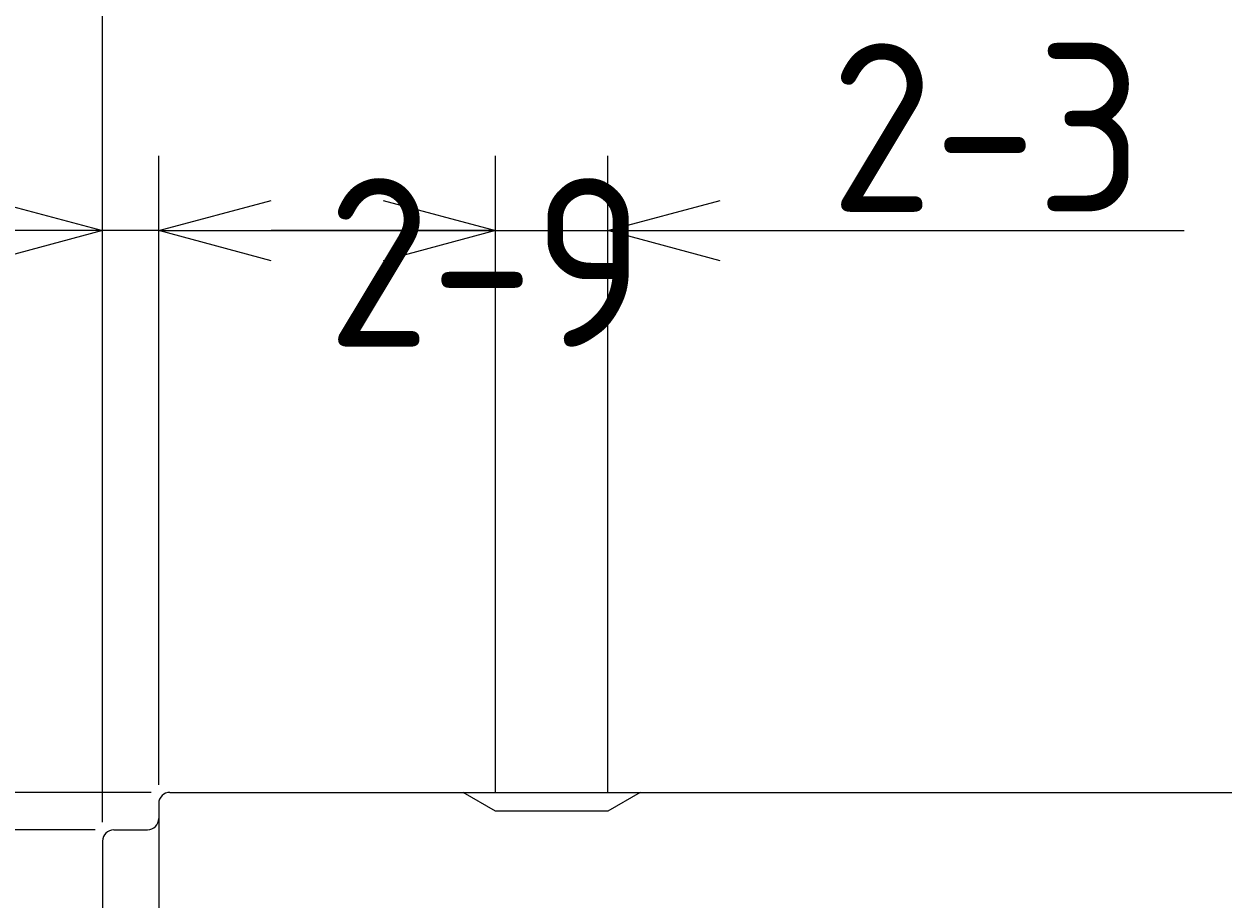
# Model space of a CAD drawing. Extents: x 65 to 277, y 73 to 146.
# Tile 3 of 7: x 93 to 125, y 102 to 126. Entities that reach past the tile are written whole.
import ezdxf

# ---------------------------------------------------------------- set-up
doc = ezdxf.new("R2010")
doc.units = 0
doc.header["$LTSCALE"] = 0.2
doc.layers.get('0').update_dxf_attribs({"linetype": 'CONTINUOUS'})
doc.layers.get('DEFPOINTS').update_dxf_attribs({"linetype": 'CONTINUOUS'})
doc.layers.add('18-0-CON', color=3, linetype='CONTINUOUS')
doc.layers.add('35-0-CON', color=7, linetype='CONTINUOUS')
doc.styles.add('DIMENSION', font='isocp.shx', dxfattribs={"bigfont": 'bigfont.shx'})
doc.dimstyles.get("Standard").update_dxf_attribs({"dimtxt": 0.18, "dimasz": 0.18, "dimexe": 0.18, "dimexo": 0.0625, "dimgap": 0.09, "dimtad": 0, "dimtih": 1, "dimtoh": 1, "dimzin": 0, "dimcen": 0.09, "dimazin": 3, "dimtfac": 1, "dimtofl": 0, "dimtmove": 0, "dimatfit": 3})

# ---------------------------------------------------------------- blocks, each defined once
blk = doc.blocks.new('_OPEN30')
at = {"color": 0, "linetype": 'BYBLOCK'}
for p, q in [((-1, 0.268), (0, 0)), ((0, 0), (-1, -0.268)), ((0, 0), (-1, 0))]:
    blk.add_line(p, q, dxfattribs=at)
blk = doc.blocks.new('*U83')
at = {"layer": '18-0-CON', "color": 161, "style": 'DIMENSION'}
blk.add_text('98', height=4.5, dxfattribs=at).set_placement((140.928, 130.5))
blk = doc.blocks.new('*D82')
at = {"layer": '18-0-CON', "color": 161}
for p, q in [((95, 104.2), (95, 132)), ((193, 105.493), (193, 132)), ((98, 130), (190, 130))]:
    blk.add_line(p, q, dxfattribs=at)
at = {"layer": 'DEFPOINTS', "color": 0}
for p in [(193, 130), (193, 104.993), (95, 103.7)]:
    blk.add_point(p, dxfattribs=at)
blk.add_blockref('*U83', (0, 0))
at = {"layer": '18-0-CON', "color": 161, "xscale": 3, "yscale": 3, "zscale": 3, "rotation": 180}
blk.add_blockref('_OPEN30', (95, 130), dxfattribs=at)
at = {"layer": '18-0-CON', "color": 161, "xscale": 3, "yscale": 3, "zscale": 3}
blk.add_blockref('_OPEN30', (193, 130), dxfattribs=at)
blk = doc.blocks.new('*U89')
at = {"layer": '18-0-CON', "color": 161, "style": 'DIMENSION'}
blk.add_text('(156)', height=4.5, dxfattribs=at).set_placement((166.925, 140.725))
blk = doc.blocks.new('*D88')
at = {"layer": '18-0-CON', "color": 161}
for p, q in [((95, 104.2), (95, 142)), ((251, 103.25), (251, 142)), ((248, 140), (98, 140))]:
    blk.add_line(p, q, dxfattribs=at)
at = {"layer": 'DEFPOINTS', "color": 0}
for p in [(95, 140), (95, 103.7), (251, 102.75)]:
    blk.add_point(p, dxfattribs=at)
blk.add_blockref('*U89', (0, 0))
at = {"layer": '18-0-CON', "color": 161, "xscale": 3, "yscale": 3, "zscale": 3, "rotation": 180}
blk.add_blockref('_OPEN30', (95, 140), dxfattribs=at)
at = {"layer": '18-0-CON', "color": 161, "xscale": 3, "yscale": 3, "zscale": 3}
blk.add_blockref('_OPEN30', (251, 140), dxfattribs=at)
blk = doc.blocks.new('*U91')
at = {"layer": '18-0-CON', "color": 161, "style": 'DIMENSION'}
blk.add_text('∅10', height=4.5, rotation=90, dxfattribs=at).set_placement((69.5, 95.273))
blk = doc.blocks.new('*D90')
at = {"layer": '18-0-CON', "color": 161}
for p, q in [((96.3, 105), (68, 105)), ((70, 102), (70, 98)), ((96.3, 95), (68, 95))]:
    blk.add_line(p, q, dxfattribs=at)
at = {"layer": 'DEFPOINTS', "color": 0}
for p in [(96.8, 105), (70, 95), (96.8, 95)]:
    blk.add_point(p, dxfattribs=at)
blk.add_blockref('*U91', (0, 0))
at = {"layer": '18-0-CON', "color": 161, "xscale": 3, "yscale": 3, "zscale": 3}
for p, rotation in [((70, 105), 90), ((70, 95), 270)]:
    blk.add_blockref('_OPEN30', p, dxfattribs=dict(at, rotation=rotation))
blk = doc.blocks.new('*U95')
at = {"layer": '18-0-CON', "color": 161, "style": 'DIMENSION'}
blk.add_text('∅8', height=4.5, rotation=90, dxfattribs=at).set_placement((79.5, 96.4))
blk = doc.blocks.new('*D94')
at = {"layer": '18-0-CON', "color": 161}
for p, q in [((94.8, 104), (78, 104)), ((80, 99), (80, 101)), ((94.8, 96), (78, 96))]:
    blk.add_line(p, q, dxfattribs=at)
at = {"layer": 'DEFPOINTS', "color": 0}
for p in [(80, 104), (95.3, 104), (95.3, 96)]:
    blk.add_point(p, dxfattribs=at)
blk.add_blockref('*U95', (0, 0))
at = {"layer": '18-0-CON', "color": 161, "xscale": 3, "yscale": 3, "zscale": 3}
for p, rotation in [((80, 104), 90), ((80, 96), 270)]:
    blk.add_blockref('_OPEN30', p, dxfattribs=dict(at, rotation=rotation))
blk = doc.blocks.new('*U143')
at = {"layer": '18-0-CON', "color": 161, "style": 'DIMENSION'}
blk.add_text('1.5', height=4.5, dxfattribs=at).set_placement((82.239, 120.5))
blk = doc.blocks.new('*D142')
at = {"layer": '18-0-CON', "color": 161}
for p, q in [((95, 104.2), (95, 122)), ((96.5, 105.2), (96.5, 122)), ((92, 120), (82.414, 120)), ((96.5, 120), (95, 120)), ((99.5, 120), (102.5, 120))]:
    blk.add_line(p, q, dxfattribs=at)
at = {"layer": 'DEFPOINTS', "color": 0}
for p in [(96.5, 120), (96.5, 104.7), (95, 103.7)]:
    blk.add_point(p, dxfattribs=at)
blk.add_blockref('*U143', (0, 0))
at = {"layer": '18-0-CON', "color": 161, "xscale": 3, "yscale": 3, "zscale": 3}
blk.add_blockref('_OPEN30', (95, 120), dxfattribs=at)
at = {"layer": '18-0-CON', "color": 161, "xscale": 3, "yscale": 3, "zscale": 3, "rotation": 180}
blk.add_blockref('_OPEN30', (96.5, 120), dxfattribs=at)
blk = doc.blocks.new('*D144')
at = {"layer": '18-0-CON', "color": 161}
for p, q in [((96.5, 105.2), (96.5, 122)), ((105.5, 105), (105.5, 122)), ((96.5, 120), (93.5, 120)), ((96.5, 120), (105.5, 120)), ((105.5, 120), (108.5, 120))]:
    blk.add_line(p, q, dxfattribs=at)
at = {"layer": 'DEFPOINTS', "color": 0}
for p in [(105.5, 120), (96.5, 104.7), (105.5, 104.5)]:
    blk.add_point(p, dxfattribs=at)
at = {"layer": '18-0-CON', "color": 161, "style": 'DIMENSION'}
blk.add_text('2-9', height=4.5, dxfattribs=at).set_placement((101, 116.9))
blk = doc.blocks.new('_NONE')
blk = doc.blocks.new('*U146')
at = {"layer": '18-0-CON', "color": 161, "style": 'DIMENSION'}
blk.add_text('2-3', height=4.5, dxfattribs=at).set_placement((114.439, 120.5))
blk = doc.blocks.new('*D145')
at = {"layer": '18-0-CON', "color": 161}
for p, q in [((105.5, 105), (105.5, 122)), ((108.5, 105), (108.5, 122)), ((102.5, 120), (99.5, 120)), ((105.5, 120), (108.5, 120)), ((111.5, 120), (123.901, 120))]:
    blk.add_line(p, q, dxfattribs=at)
at = {"layer": 'DEFPOINTS', "color": 0}
for p in [(108.5, 120), (105.5, 104.5), (108.5, 104.5)]:
    blk.add_point(p, dxfattribs=at)
blk.add_blockref('*U146', (0, 0))
at = {"layer": '18-0-CON', "color": 161, "xscale": 3, "yscale": 3, "zscale": 3}
blk.add_blockref('_OPEN30', (105.5, 120), dxfattribs=at)
at = {"layer": '18-0-CON', "color": 161, "xscale": 3, "yscale": 3, "zscale": 3, "rotation": 180}
blk.add_blockref('_OPEN30', (108.5, 120), dxfattribs=at)

msp = doc.modelspace()

# ---------------------------------------------------------------- linework, layer by layer
at = {"layer": '18-0-CON'}
msp.add_line((104.634, 105), (109.366, 105), dxfattribs=at)
at = {"layer": '35-0-CON'}
for p, q in [((96.8, 105), (104.634, 105)), ((105.5, 104.5), (104.634, 105)), ((109.366, 105), (108.5, 104.5)), ((109.366, 105), (192.5, 105)), ((96.5, 104.7), (96.5, 95.3)), ((108.5, 104.5), (105.5, 104.5)), ((95.3, 104), (96.2, 104)), ((95, 103.7), (95, 96.3))]:
    msp.add_line(p, q, dxfattribs=at)
for centre, start, end in [((96.8, 104.7), 90, 180), ((96.2, 104.3), 270, 0), ((95.3, 103.7), 90, 180)]:
    msp.add_arc(centre, 0.3, start, end, dxfattribs=at)

# ---------------------------------------------------------------- dimensions: what is measured, and where the dimension line sits
at = {"layer": '18-0-CON'}
for base, p1, p2, override, picture, middle in [((95, 140), (251, 102.75), (95, 103.7), {"dimscale": 1, "dimpost": '(<>)'}, '*D88', (173, 142.975)), ((193, 130), (95, 103.7), (193, 104.993), {"dimscale": 1}, '*D82', (144, 132.75)), ((108.5, 120), (105.5, 104.5), (108.5, 104.5), {"dimscale": 1, "dimpost": '2-<>', "dimtol": 0, "dimtp": 0.1, "dimtm": 0}, '*D145', (119.2, 122.75)), ((96.5, 120), (95, 103.7), (96.5, 104.7), {"dimscale": 1, "dimjust": 1, "dimtol": 0, "dimtp": 0.1, "dimtm": 0}, '*D142', (85.707, 122.75)), ((105.5, 120), (96.5, 104.7), (105.5, 104.5), {"dimscale": 1, "dimpost": '2-<>', "dimblk1": 'NONE', "dimblk2": 'NONE', "dimsah": 1, "dimtol": 0, "dimtp": 0.1, "dimtm": 0, "dimtix": 1}, '*D144', (101, 122.75))]:
    dim = msp.add_linear_dim(base=base, p1=p1, p2=p2, dimstyle='Standard', override=override, dxfattribs=at)
    dim.commit()
    dim.dimension.update_dxf_attribs({"geometry": picture, "text_midpoint": middle})
for base, p1, p2, override, picture, middle in [((70, 95), (96.8, 105), (96.8, 95), {"dimscale": 1, "dimpost": '%%c<>'}, '*D90', (67.25, 100)), ((80, 104), (95.3, 96), (95.3, 104), {"dimscale": 1, "dimpost": '%%c<>', "dimtol": 0, "dimtp": 0.1, "dimtm": 0}, '*D94', (77.25, 100))]:
    dim = msp.add_linear_dim(base=base, p1=p1, p2=p2, angle=90, dimstyle='Standard', override=override, dxfattribs=at)
    dim.commit()
    dim.dimension.update_dxf_attribs({"geometry": picture, "text_midpoint": middle})

doc.saveas('drawing.dxf')
